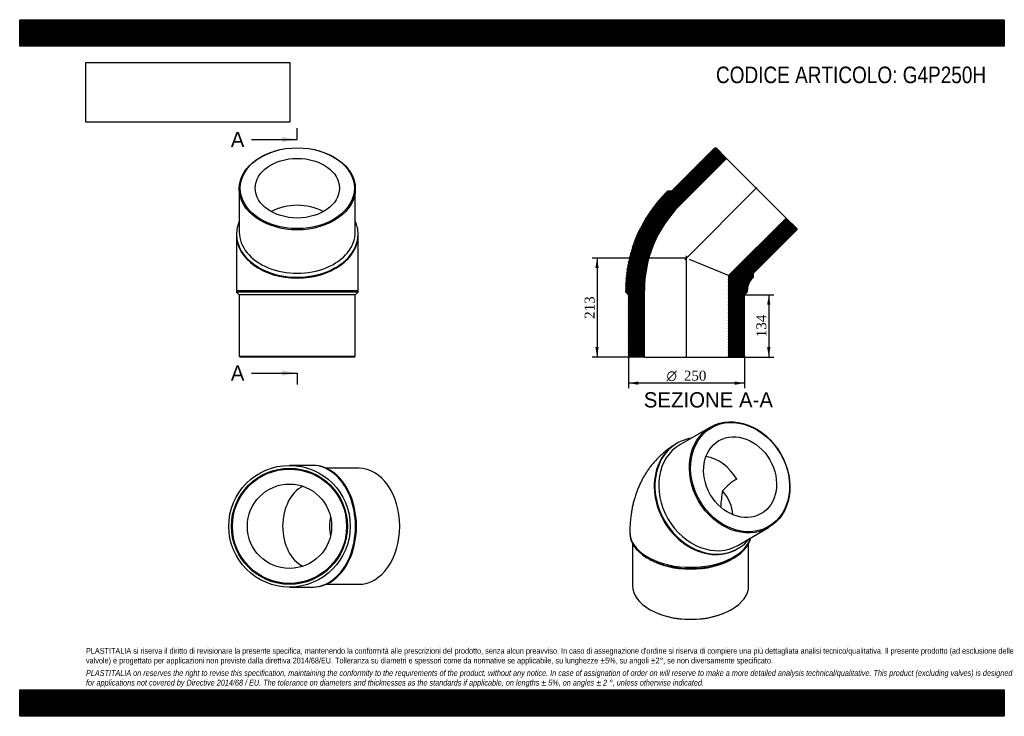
# Model space of a CAD drawing. Header units: millimetres. Extents: x 0 to 2121, y 0 to 1500.
import ezdxf
from ezdxf.enums import TextEntityAlignment as Align
from ezdxf.lldxf.tags import DXFTag

# ---------------------------------------------------------------- set-up
doc = ezdxf.new("R2010")
doc.units = ezdxf.units.MM
doc.header["$LTSCALE"] = 7.142857
for name, color, linetype in [('Default', 7, 'Continuous'), ('DV4_Default', 7, 'Continuous'), ('G4P250H', 7, 'Continuous')]:
    doc.layers.add(name, color=color, linetype=linetype)
doc.styles.add('SEACAD_Solid_Edge_ANSI', font='seans.ttf')
doc.styles.add('SEACAD_Solid_Edge_ANSI1_Symbols', font='semeca1.ttf')
doc.styles.add('SEACAD_Times_New_Roman', font='times.ttf')
tags = doc.linetypes.add('CENTER2', pattern=[28.575, 19.05, -3.175, 3.175, -3.175]).pattern_tags.tags
tags[10:11] = [DXFTag(74, 4), DXFTag(75, 0), DXFTag(340, '0'), DXFTag(46, 0.0), DXFTag(50, 0.0), DXFTag(44, 0.0), DXFTag(45, 0.0)]
tags[8:9] = [DXFTag(74, 4), DXFTag(75, 0), DXFTag(340, '0'), DXFTag(46, 0.0), DXFTag(50, 0.0), DXFTag(44, 0.0), DXFTag(45, 0.0)]
tags[6:7] = [DXFTag(74, 4), DXFTag(75, 0), DXFTag(340, '0'), DXFTag(46, 0.0), DXFTag(50, 0.0), DXFTag(44, 0.0), DXFTag(45, 0.0)]
tags[4:5] = [DXFTag(74, 4), DXFTag(75, 0), DXFTag(340, '0'), DXFTag(46, 0.0), DXFTag(50, 0.0), DXFTag(44, 0.0), DXFTag(45, 0.0)]
doc.dimstyles.new('ANSImm', dxfattribs={"dimtxt": 21.428571, "dimasz": 21.428571, "dimexe": 10.714286, "dimexo": 0, "dimgap": 5.357143, "dimtad": 1, "dimdsep": 46, "dimtxsty": 'SEACAD_Times_New_Roman', "dimblk1": '_SE_FILLED', "dimblk2": '_SE_FILLED', "dimsah": 1, "dimcen": 10.714286, "dimazin": 0, "dimtfac": 0.85, "dimtdec": 3, "dimtofl": 0, "dimtmove": 0, "dimatfit": 3, "dimfxl": 1, "dimarcsym": 0})
picture_1 = doc.add_image_def('image1.jpg', size_in_pixel=(4302, 1260))

# ---------------------------------------------------------------- blocks, each defined once
blk = doc.blocks.new('SE')
at = {"layer": 'G4P250H', "color": 7, "linetype": 'Continuous'}
for p, q in [((1488.6, 622.7), (1422.6, 584.6)), ((1416.6, 588.1), (1415.1, 587.2)), ((1547.6, 368.1), (1613.6, 406.2)), ((1314.6, 396.4), (1314.6, 393.9)), ((1320.6, 371.3), (1320.6, 281.3)), ((1546.1, 360.3), (1547.6, 361.2)), ((1570.6, 281.3), (1570.6, 371.3)), ((1353, 340.5), (1357.3, 338)), ((1534, 338), (1538.3, 340.5)), ((1357.3, 230.2), (1358.7, 229.4)), ((1532.6, 229.4), (1534, 230.2))]:
    blk.add_line(p, q, dxfattribs=at)
for centre, radius, start, end in [((1606.3, 405.9), 121.6, 120.3584, 139.0907), ((1803, 434), 293.2, 169.8875, 176.7578)]:
    blk.add_arc(centre, radius, start, end, dxfattribs=at)
for centre, major_axis in [((1551.1, 514.5), (62.5, -108.3)), ((1552.1, 515), (-61.5, 106.5)), ((1552.1, 515), (45.4, -78.6))]:
    blk.add_ellipse(centre, major_axis=major_axis, ratio=0.816497, dxfattribs=at)
for centre, major_axis, ratio, start_param, end_param in [((1482.1, 474.6), (-65.5, 113.4), 0.816497, 5.979358, 6.283185), ((1480.6, 473.7), (-65.5, 113.4), 0.816497, 0, 3.141593), ((1482.1, 474.6), (-65.5, 113.4), 0.816497, 0, 3.44542), ((1485.1, 476.3), (62.5, -108.3), 0.816497, 3.141593, 6.283185), ((1480.6, 473.7), (45.4, -78.6), 0.816497, 1.570796, 2.551055), ((1445.6, 453.5), (-83.9, 48.4), 0.717439, 3.565972, 4.245983), ((1445.6, 396.4), (131, 0), 0.57735, 3.1416, 6.1157), ((1445.6, 393.9), (-131, 0), 0.57735, 0, 3.012604), ((1445.6, 389), (-125, 0), 0.57735, 0.785398, 2.356195), ((1445.6, 281.3), (125, 0), 0.57735, 3.141593, 6.283185), ((1445.6, 279.6), (-123, 0), 0.57735, 0.785398, 2.356195)]:
    blk.add_ellipse(centre, major_axis=major_axis, ratio=ratio, start_param=start_param, end_param=end_param, dxfattribs=at)
blk.add_open_spline([(1415.1, 587.2), (1412.5, 585.7), (1408.1, 583), (1400.9, 578.2), (1394, 573.1), (1387.3, 567.7), (1380.9, 561.9), (1374.7, 555.9), (1368.9, 549.6), (1363.2, 543.1), (1357.9, 536.3), (1352.8, 529.2), (1348.1, 521.8), (1343.6, 514.3), (1339.4, 506.5), (1335.5, 498.4), (1332, 490.1), (1328.7, 481.6), (1325.8, 472.9), (1323.2, 464), (1320.9, 454.8), (1319, 445.5), (1317.4, 436), (1316.2, 426.2), (1315.3, 416.4), (1314.7, 406.2), (1314.7, 400), (1314.6, 396.4)], degree=3, knots=[0, 0, 0, 0, 0.036452, 0.074405, 0.112327, 0.150248, 0.188197, 0.226205, 0.264303, 0.302522, 0.340895, 0.379457, 0.418241, 0.457283, 0.496619, 0.536284, 0.576313, 0.616737, 0.657587, 0.698888, 0.740659, 0.782911, 0.825644, 0.868849, 0.912502, 0.956568, 1, 1, 1, 1], dxfattribs=at)
blk = doc.blocks.new('SE1')
at = {"layer": 'G4P250H', "color": 7, "linetype": 'Continuous'}
for p, q in [((473.1, 1135.8), (473.1, 1042.5)), ((723.1, 1042.5), (723.1, 1135.8)), ((467.1, 1038.2), (467.1, 1036.1)), ((467.1, 1036.1), (467.1, 916.6)), ((729.1, 1036.1), (729.1, 1038.2)), ((729.1, 916.6), (729.1, 1036.1)), ((467.1, 916.6), (729.1, 916.6)), ((467.1, 916.6), (467.1, 913.6)), ((729.1, 913.6), (467.1, 913.6)), ((467.1, 913.6), (473.1, 907.6)), ((723.1, 907.6), (729.1, 913.6)), ((729.1, 913.6), (729.1, 916.6)), ((723.1, 907.6), (473.1, 907.6)), ((473.1, 907.6), (473.1, 775.6)), ((723.1, 775.6), (723.1, 907.6)), ((473.1, 775.6), (723.1, 775.6)), ((473.1, 775.6), (475.1, 773.6)), ((721.1, 773.6), (475.1, 773.6)), ((721.1, 773.6), (723.1, 775.6))]:
    blk.add_line(p, q, dxfattribs=at)
for centre, major_axis in [((598.1, 1135.8), (-125, 0)), ((598.1, 1137.2), (-123, 0)), ((598.1, 1137.2), (-90.8, 0))]:
    blk.add_ellipse(centre, major_axis=major_axis, ratio=0.707107, dxfattribs=at)
for centre, major_axis, start_param, end_param in [((598.1, 1036.1), (90.8, 0), 0.906653, 2.23494), ((598.1, 1038.2), (131, 0), 2.837765, 6.283185), ((598.1, 1038.2), (131, 0), 0, 0.303827), ((598.1, 1042.5), (-125, 0), 0, 3.141593), ((598.1, 1036.1), (131, 0), 3.141593, 6.283185)]:
    blk.add_ellipse(centre, major_axis=major_axis, ratio=0.707107, start_param=start_param, end_param=end_param, dxfattribs=at)
blk = doc.blocks.new('SE2')
at = {"layer": 'G4P250H', "color": 7, "linetype": 'Continuous'}
for p, q in [((630.8, 540.2), (581.3, 540.2)), ((632.9, 540.2), (630.8, 540.2)), ((730.5, 534.2), (660.6, 534.2)), ((581.3, 278.2), (630.8, 278.2)), ((630.8, 278.2), (632.9, 278.2)), ((660.6, 284.2), (730.5, 284.2))]:
    blk.add_line(p, q, dxfattribs=at)
for radius in [131, 125, 123, 90.8]:
    blk.add_circle((581.3, 409.2), radius, dxfattribs=at)
for centre, major_axis, start_param, end_param in [((630.8, 409.2), (0, -131), 0, 3.141593), ((632.9, 409.2), (0, -131), 0, 3.141593), ((730.5, 409.2), (0, 125), 3.141593, 6.283185), ((630.8, 409.2), (0, -90.8), 3.466613, 5.958165), ((731.9, 409.2), (0, 90.8), 1.33219, 1.809402)]:
    blk.add_ellipse(centre, major_axis=major_axis, ratio=0.707107, start_param=start_param, end_param=end_param, dxfattribs=at)
blk = doc.blocks.new('SE4')
at = {"color": 7, "linetype": 'Continuous', "style": 'SEACAD_Solid_Edge_ANSI'}
blk.add_text('A', height=32.9, dxfattribs=at).set_placement((454.8, 1258.5), align=Align.TOP_LEFT)
blk = doc.blocks.new('SE5')
at = {"color": 7, "linetype": 'Continuous', "style": 'SEACAD_Solid_Edge_ANSI'}
blk.add_text('A', height=32.9, dxfattribs=at).set_placement((454.8, 755.4), align=Align.TOP_LEFT)
blk = doc.blocks.new('SEANNOT_GROUP')
at = {"linetype": 'Continuous'}
blk.add_hatch(color=7, dxfattribs=at).paths.add_polyline_path([(565.3, 1236.6), (598.1, 1242.1), (565.3, 1247.5)])
at = {"color": 7, "linetype": 'Continuous'}
blk.add_lwpolyline([(499.5, 1242.1), (598.1, 1242.1)], dxfattribs=at)
blk = doc.blocks.new('SEANNOT_GROUP1')
at = {"linetype": 'Continuous'}
blk.add_hatch(color=7, dxfattribs=at).paths.add_polyline_path([(565.3, 733.5), (598.1, 739), (565.3, 744.5)])
at = {"color": 7, "linetype": 'Continuous'}
blk.add_lwpolyline([(499.5, 739), (598.1, 739)], dxfattribs=at)
blk = doc.blocks.new('SE3')
at = {"layer": 'Default', "color": 7, "linetype": 'CENTER2'}
for p, q in [((598.1, 1242.1), (598.1, 1266.7)), ((598.1, 739), (598.1, 714.4))]:
    blk.add_line(p, q, dxfattribs=at)
at = {"layer": 'Default', "color": 7, "linetype": 'CENTER2', "const_width": 0.0001}
blk.add_lwpolyline([(598.1, 1242.1), (598.1, 739)], dxfattribs=at)
at = {"layer": 'Default'}
for name in ['SE4', 'SEANNOT_GROUP', 'SE5', 'SEANNOT_GROUP1']:
    blk.add_blockref(name, (0, 0), dxfattribs=at)
blk = doc.blocks.new('SE6')
at = {"layer": 'G4P250H', "linetype": 'Continuous'}
h = blk.add_hatch(dxfattribs=at)
h.set_pattern_fill('LINE', scale=0.629921, angle=65, style=0)
edge = h.paths.add_edge_path()
edge.add_line((1404.2, 1130.9), (1395.7, 1130.9))
edge.add_line((1395.7, 1130.9), (1393.6, 1128.8))
edge.add_arc((1605.7, 916.6), 300, 135, 180)
edge.add_line((1305.7, 916.6), (1305.7, 913.6))
edge.add_line((1305.7, 913.6), (1311.7, 907.6))
edge.add_line((1311.7, 907.6), (1311.7, 775.6))
edge.add_line((1311.7, 775.6), (1313.7, 773.6))
edge.add_line((1313.7, 773.6), (1345.9, 773.6))
edge.add_line((1345.9, 773.6), (1345.9, 916.6))
edge.add_arc((1605.7, 916.6), 259.8, 135, 180, ccw=False)
edge.add_line((1422, 1100.3), (1523.1, 1201.4))
edge.add_line((1523.1, 1201.4), (1500.3, 1224.2))
edge.add_line((1500.3, 1224.2), (1497.5, 1224.2))
edge.add_line((1497.5, 1224.2), (1404.2, 1130.9))
h = blk.add_hatch(dxfattribs=at)
h.set_pattern_fill('LINE', scale=0.629921, angle=70, style=0)
edge = h.paths.add_edge_path()
edge.add_line((1580.9, 945.6), (1580.9, 954.1))
edge.add_line((1580.9, 954.1), (1674.3, 1047.4))
edge.add_line((1674.3, 1047.4), (1674.3, 1050.3))
edge.add_line((1674.3, 1050.3), (1651.5, 1073))
edge.add_line((1651.5, 1073), (1527.5, 949))
edge.add_line((1527.5, 949), (1527.5, 773.6))
edge.add_line((1527.5, 773.6), (1559.7, 773.6))
edge.add_line((1559.7, 773.6), (1561.7, 775.6))
edge.add_line((1561.7, 775.6), (1561.7, 907.6))
edge.add_line((1561.7, 907.6), (1567.7, 913.6))
edge.add_line((1567.7, 913.6), (1567.7, 916.6))
edge.add_arc((1605.7, 916.6), 38, 135, 180, ccw=False)
edge.add_line((1578.8, 943.5), (1580.9, 945.6))
at = {"layer": 'DV4_Default', "color": 7, "linetype": 'CENTER2'}
for p, q in [((1433.2, 983.1), (1588.5, 1138.5)), ((1436.7, 771.9), (1436.7, 991.6))]:
    blk.add_line(p, q, dxfattribs=at)
at = {"layer": 'G4P250H', "color": 7, "linetype": 'Continuous'}
for p, q in [((1497.5, 1224.2), (1404.2, 1130.9)), ((1497.5, 1224.2), (1500.3, 1224.2)), ((1523.1, 1201.4), (1500.3, 1224.2)), ((1422, 1100.3), (1523.1, 1201.4)), ((1523.1, 1201.4), (1651.5, 1073)), ((1393.6, 1128.8), (1395.7, 1130.9)), ((1404.2, 1130.9), (1395.7, 1130.9)), ((1651.5, 1073), (1527.5, 949)), ((1674.3, 1050.3), (1651.5, 1073)), ((1580.9, 954.1), (1674.3, 1047.4)), ((1674.3, 1050.3), (1674.3, 1047.4)), ((1527.5, 949), (1443.4, 983.9)), ((1527.5, 949), (1527.5, 773.6)), ((1580.9, 945.6), (1578.8, 943.5)), ((1580.9, 945.6), (1580.9, 954.1)), ((1305.7, 913.6), (1305.7, 916.6)), ((1305.7, 913.6), (1311.7, 907.6)), ((1345.9, 773.6), (1345.9, 916.6)), ((1561.7, 907.6), (1567.7, 913.6)), ((1567.7, 916.6), (1567.7, 913.6)), ((1311.7, 907.6), (1311.7, 775.6)), ((1561.7, 775.6), (1561.7, 907.6)), ((1313.7, 773.6), (1311.7, 775.6)), ((1345.9, 773.6), (1313.7, 773.6)), ((1345.9, 773.6), (1527.5, 773.6)), ((1559.7, 773.6), (1527.5, 773.6)), ((1561.7, 775.6), (1559.7, 773.6))]:
    blk.add_line(p, q, dxfattribs=at)
for radius in [300, 259.8, 38]:
    blk.add_arc((1605.7, 916.6), radius, 135, 180, dxfattribs=at)
blk = doc.blocks.new('DMBLK25')
at = {"layer": 'Default', "linetype": 'Continuous'}
for points in [[(1617.5, 886.2), (1614, 907.6), (1610.4, 886.2)], [(1617.5, 795.1), (1610.4, 795.1), (1614, 773.6)]]:
    blk.add_hatch(color=7, dxfattribs=at).paths.add_polyline_path(points)
at = {"layer": 'Default', "color": 7, "linetype": 'Continuous'}
for p, q in [((1561.7, 907.6), (1624.7, 907.6)), ((1614, 907.6), (1614, 773.6)), ((1527.5, 773.6), (1624.7, 773.6))]:
    blk.add_line(p, q, dxfattribs=at)
at = {"layer": 'Default', "color": 7, "linetype": 'Continuous', "style": 'SEACAD_Times_New_Roman'}
blk.add_text('134', height=21.43, rotation=90, dxfattribs=at).set_placement((1587.2, 816.3), align=Align.TOP_LEFT)
blk = doc.blocks.new('_SE_FILLED')
at = {"color": 0}
blk.add_line((0, 0), (-1, 0), dxfattribs=at)
blk.add_solid([(0, 0), (-1, -0.1665), (-1, 0.1665), (0, 0)], dxfattribs=at)
blk = doc.blocks.new('GDimGGroup')
at = {"layer": 'Default', "linetype": 'Continuous'}
for points in [[(1333.1, 713.8), (1333.1, 721), (1311.7, 717.4)], [(1540.3, 713.8), (1561.7, 717.4), (1540.3, 721)]]:
    blk.add_hatch(color=7, dxfattribs=at).paths.add_polyline_path(points)
at = {"layer": 'Default', "color": 7, "linetype": 'Continuous'}
for p, q in [((1311.7, 775.6), (1311.7, 706.7)), ((1561.7, 775.6), (1561.7, 706.7)), ((1561.7, 717.4), (1311.7, 717.4))]:
    blk.add_line(p, q, dxfattribs=at)
for s, height, style, p in [('O', 21.4, 'SEACAD_Solid_Edge_ANSI1_Symbols', (1393.7, 744.2)), ('250', 21.43, 'SEACAD_Times_New_Roman', (1431, 744.2))]:
    blk.add_text(s, height=height, dxfattribs=dict(at, style=style)).set_placement(p, align=Align.TOP_LEFT)
blk = doc.blocks.new('DMBLK26')
at = {"layer": 'Default', "linetype": 'Continuous'}
for points in [[(1240.4, 965.2), (1247.5, 965.2), (1244, 986.6)], [(1240.4, 795.1), (1244, 773.6), (1247.5, 795.1)]]:
    blk.add_hatch(color=7, dxfattribs=at).paths.add_polyline_path(points)
at = {"layer": 'Default', "color": 7, "linetype": 'Continuous'}
for p, q in [((1436.7, 986.6), (1233.3, 986.6)), ((1244, 986.6), (1244, 773.6)), ((1345.9, 773.6), (1233.3, 773.6))]:
    blk.add_line(p, q, dxfattribs=at)
at = {"layer": 'Default', "color": 7, "linetype": 'Continuous', "style": 'SEACAD_Times_New_Roman'}
blk.add_text('213', height=21.43, rotation=90, dxfattribs=at).set_placement((1217.2, 855.8), align=Align.TOP_LEFT)

msp = doc.modelspace()

# ---------------------------------------------------------------- hatches: boundary and pattern name
at = {"layer": 'Default', "linetype": 'Continuous'}
h = msp.add_hatch(dxfattribs=at)
h.set_pattern_fill('LINE', scale=0.629921, angle=45, style=0)
h.paths.add_polyline_path([(2121.429, 1442.857), (2121.429, 1500), (0, 1500), (0, 1442.857)])
for points in [[(2121.429, 1442.857), (2121.429, 1500), (0, 1500), (0, 1442.857)], [(2121.429, 0), (2121.429, 57.143), (0, 57.143), (0, 0)]]:
    msp.add_hatch(color=7, dxfattribs=at).paths.add_polyline_path(points)
h = msp.add_hatch(dxfattribs=at)
h.set_pattern_fill('LINE', scale=0.629921, angle=45, style=0)
h.paths.add_polyline_path([(2121.429, 0), (2121.429, 57.143), (0, 57.143), (0, 0)])

# ---------------------------------------------------------------- linework, layer by layer
at = {"layer": 'Default', "color": 7, "linetype": 'Continuous'}
for p, q in [((0, 1500), (2121.429, 1500)), ((0, 1442.857), (0, 1500)), ((2121.429, 1500), (2121.429, 1442.857)), ((2121.429, 1442.857), (0, 1442.857)), ((0, 57.143), (2121.429, 57.143)), ((0, 0), (0, 57.143)), ((2121.429, 57.143), (2121.429, 0)), ((2121.429, 0), (0, 0))]:
    msp.add_line(p, q, dxfattribs=at)

# ---------------------------------------------------------------- block references
at = {"layer": 'Default'}
for name in ['SE3', 'SE1', 'SE6', 'GDimGGroup', 'SE', 'SE2']:
    msp.add_blockref(name, (0, 0), dxfattribs=at)

# ---------------------------------------------------------------- texts
at = {"layer": 'Default', "color": 7, "linetype": 'Continuous', "style": 'SEACAD_Solid_Edge_ANSI'}
msp.add_text('SEZIONE A-A', height=32.85714, dxfattribs=at).set_placement((1344.717, 697.832), align=Align.TOP_LEFT)
at = {"layer": 'Default', "attachment_point": 1}
for s, insert, char_height, width in [('{\\fArial Narrow|b0||i0||c0|p34;\\C7;\\H35.71428571;\\W1.;CODICE ARTICOLO: G4P250H}', (1500.255, 1399.057), 35.71429, 584.35864), ("{\\fArial Narrow|b0||i0||c0|p34;\\C7;\\H12.5;\\W1.;PLASTITALIA si riserva il diritto di revisionare la presente specifica, mantenendo la conformità alle prescrizioni del prodotto, senza alcun preavviso. In caso di assegnazione d'ordine si riserva di compiere una più dettagliata analisi tecnico/qualitativa. Il presente prodotto (ad esclusione delle \\P}{\\fArial Narrow|b0||i0||c0|p34;\\C7;\\H12.5;\\W1.;valvole) è progettato per applicazioni non previste dalla direttiva 2014/68/EU. Tolleranza su diametri e spessori come da normative se applicabile, su lunghezze ±5%, su angoli ±2°, se non diversamente specificato.\\P}{\\fArial Narrow|b0||i0||c0|p34;\\C7;\\H3.571428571;\\W1.;   \\P}{\\fArial Narrow|b0||i1||c0|p34;\\C7;\\H12.5;\\W1.;PLASTITALIA on reserves the right to revise this specification, maintaining the conformity to the requirements of the product, without any notice. In case of assignation of order on will reserve to make a more detailed analysis technical/qualitative. This product (excluding valves) is designed \\P}{\\fArial Narrow|b0||i1||c0|p34;\\C7;\\H12.5;\\W1.;for applications not covered by Directive 2014/68 / EU. The tolerance on diameters and thicknesses as the standards if applicable, on lengths ± 5%, on angles ± 2 °, unless otherwise indicated.\\P}", (142.857, 147.16), 12.5, 1835.71429)]:
    msp.add_mtext(s, dxfattribs=dict(at, insert=insert, char_height=char_height, width=width))

# ---------------------------------------------------------------- dimensions: what is measured, and where the dimension line sits
at = {"layer": 'Default', "color": 7, "linetype": 'Continuous'}
for base, p1, p2, picture, middle in [((1221.23, 826.769), (1436.686, 986.63), (1345.886, 773.63), 'DMBLK26', (1243.977, 880.13)), ((1613.973, 773.63), (1561.686, 907.63), (1527.486, 773.63), 'DMBLK25', (1613.973, 840.63))]:
    dim = msp.add_linear_dim(base=base, p1=p1, p2=p2, angle=90, text='\\A1;<>', dimstyle='ANSImm', dxfattribs=at)
    dim.commit()
    dim.dimension.update_dxf_attribs({"geometry": picture, "text_midpoint": middle, "dimtype": 160})

# ---------------------------------------------------------------- pictures from other files: only their frames are drawn
image = msp.add_image(picture_1, insert=(142.857, 1279.308), size_in_units=(438.98, 128.571))
image.dxf.flags = 7

doc.saveas('drawing.dxf')
